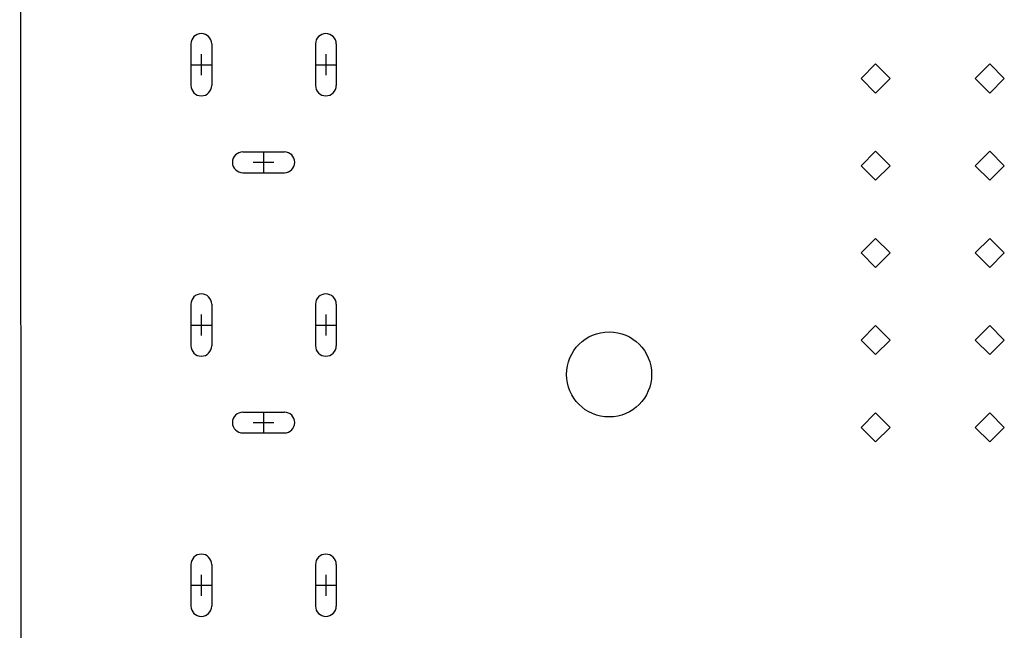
# Model space of a CAD drawing. Extents: x -1 to 95, y -114 to 0.
# Tile 3 of 5: x 0 to 47, y -84 to -55. Entities that reach past the tile are written whole.
import ezdxf

# ---------------------------------------------------------------- set-up
doc = ezdxf.new("R2010")
doc.units = 0
doc.layers.add('BLACK', color=7, linetype='CONTINUOUS')

msp = doc.modelspace()

# ---------------------------------------------------------------- linework, layer by layer
at = {"layer": 'BLACK', "linetype": 'CONTINUOUS'}
for p, q in [((0, 0), (0.07, -94.85)), ((8.25, -55.8658), (8.25, -57.8658)), ((9.25, -55.8658), (9.25, -57.8658)), ((14.25, -55.8658), (14.25, -57.8658)), ((15.25, -55.8658), (15.25, -57.8658)), ((8.75, -56.3658), (8.75, -57.3658)), ((14.75, -56.3658), (14.75, -57.3658)), ((8.25, -56.8658), (9.25, -56.8658)), ((14.25, -56.8658), (15.25, -56.8658)), ((41.237, -56.83), (40.537, -57.53)), ((41.937, -57.53), (41.237, -56.83)), ((46.737, -56.83), (46.037, -57.53)), ((47.437, -57.53), (46.737, -56.83)), ((40.537, -57.53), (41.237, -58.23)), ((41.237, -58.23), (41.937, -57.53)), ((46.037, -57.53), (46.737, -58.23)), ((46.737, -58.23), (47.437, -57.53)), ((10.75, -61.0658), (12.75, -61.0658)), ((11.75, -61.0658), (11.75, -62.0658)), ((41.237, -61.03), (40.537, -61.73)), ((41.937, -61.73), (41.237, -61.03)), ((46.737, -61.03), (46.037, -61.73)), ((47.437, -61.73), (46.737, -61.03)), ((11.25, -61.5658), (12.25, -61.5658)), ((10.75, -62.0658), (12.75, -62.0658)), ((40.537, -61.73), (41.237, -62.43)), ((41.237, -62.43), (41.937, -61.73)), ((46.037, -61.73), (46.737, -62.43)), ((46.737, -62.43), (47.437, -61.73)), ((41.237, -65.23), (40.537, -65.93)), ((41.937, -65.93), (41.237, -65.23)), ((46.737, -65.23), (46.037, -65.93)), ((47.437, -65.93), (46.737, -65.23)), ((40.537, -65.93), (41.237, -66.63)), ((41.237, -66.63), (41.937, -65.93)), ((46.037, -65.93), (46.737, -66.63)), ((46.737, -66.63), (47.437, -65.93)), ((8.25, -68.4016), (8.25, -70.4016)), ((9.25, -68.4016), (9.25, -70.4016)), ((14.25, -68.4016), (14.25, -70.4016)), ((15.25, -68.4016), (15.25, -70.4016)), ((8.75, -68.9016), (8.75, -69.9016)), ((14.75, -68.9016), (14.75, -69.9016)), ((8.25, -69.4016), (9.25, -69.4016)), ((14.25, -69.4016), (15.25, -69.4016)), ((41.237, -69.43), (40.537, -70.13)), ((41.937, -70.13), (41.237, -69.43)), ((46.737, -69.43), (46.037, -70.13)), ((47.437, -70.13), (46.737, -69.43)), ((40.537, -70.13), (41.237, -70.83)), ((41.237, -70.83), (41.937, -70.13)), ((46.037, -70.13), (46.737, -70.83)), ((46.737, -70.83), (47.437, -70.13)), ((10.75, -73.6016), (12.75, -73.6016)), ((11.75, -73.6016), (11.75, -74.6016)), ((41.237, -73.63), (40.537, -74.33)), ((41.937, -74.33), (41.237, -73.63)), ((46.737, -73.63), (46.037, -74.33)), ((47.437, -74.33), (46.737, -73.63)), ((11.25, -74.1016), (12.25, -74.1016)), ((40.537, -74.33), (41.237, -75.03)), ((41.237, -75.03), (41.937, -74.33)), ((46.037, -74.33), (46.737, -75.03)), ((46.737, -75.03), (47.437, -74.33)), ((10.75, -74.6016), (12.75, -74.6016)), ((8.25, -80.9374), (8.25, -82.9374)), ((9.25, -80.9374), (9.25, -82.9374)), ((14.25, -80.9374), (14.25, -82.9374)), ((15.25, -80.9374), (15.25, -82.9374)), ((8.75, -81.4374), (8.75, -82.4374)), ((14.75, -81.4374), (14.75, -82.4374)), ((8.25, -81.9374), (9.25, -81.9374)), ((14.25, -81.9374), (15.25, -81.9374))]:
    msp.add_line(p, q, dxfattribs=at)
at = {"layer": 'BLACK'}
msp.add_circle((28.3972, -71.7804), 2.05, dxfattribs=at)
for centre, start, end in [((8.75, -55.8658), 0, 180), ((14.75, -55.8658), 0, 180), ((8.75, -57.8658), 180, 360), ((14.75, -57.8658), 180, 360), ((10.75, -61.5658), 90, 270), ((12.75, -61.5658), 270, 450), ((8.75, -68.4016), 0, 180), ((14.75, -68.4016), 0, 180), ((8.75, -70.4016), 180, 360), ((14.75, -70.4016), 180, 360), ((10.75, -74.1016), 90, 270), ((12.75, -74.1016), 270, 450), ((8.75, -80.9374), 0, 180), ((14.75, -80.9374), 0, 180), ((8.75, -82.9374), 180, 360), ((14.75, -82.9374), 180, 360)]:
    msp.add_arc(centre, 0.5, start, end, dxfattribs=at)

doc.saveas('drawing.dxf')
